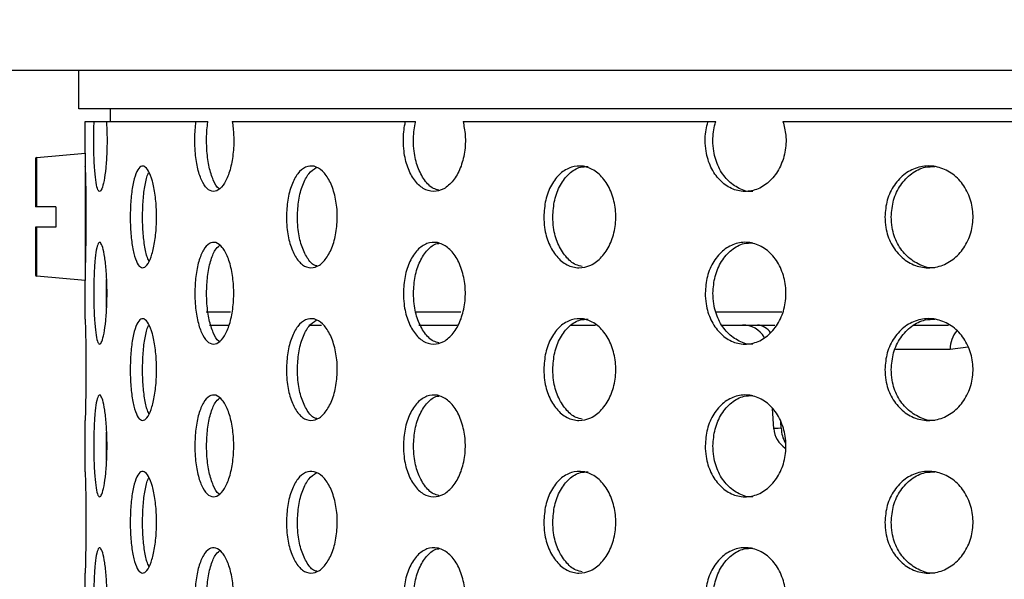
# Model space of a CAD drawing. Header units: millimetres. Extents: x 9412 to 81449, y 6786 to 18619.
# Tile 25 of 41: x 78419 to 78497, y 11948 to 11992. Entities that reach past the tile are written whole.
import ezdxf

# ---------------------------------------------------------------- set-up
doc = ezdxf.new("R2010")
doc.units = ezdxf.units.MM
doc.layers.add('Rysunek', color=7, linetype='Continuous', lineweight=25)
doc.layers.add('S_OPISY_ZB', color=3, linetype='Continuous', lineweight=25)
doc.styles.add('ISOCP', font='simplex.shx', dxfattribs={"width": 0.7})
doc.styles.add('styl3', font='arial.ttf', dxfattribs={"height": 180})
doc.dimstyles.new('ISO-100', dxfattribs={"dimtxt": 180, "dimasz": 130, "dimexe": 1.25, "dimexo": 0.625, "dimgap": 35, "dimtad": 1, "dimtoh": 1, "dimdec": 0, "dimtxsty": 'styl3', "dimcen": 5, "dimclrt": 256, "dimadec": 0, "dimazin": 0, "dimtfac": 1, "dimtdec": 0, "dimtmove": 0, "dimatfit": 3, "dimfxl": 1, "dimarcsym": 0})

# ---------------------------------------------------------------- blocks, each defined once
blk = doc.blocks.new('*D2')
at = {"layer": 'Defpoints', "color": 0}
for p in [(76210.976, 13075.81), (79931.794, 13076.435), (79931.794, 11323.657)]:
    blk.add_point(p, dxfattribs=at)
at = {"layer": 'S_OPISY_ZB', "color": 0, "linetype": 'ByBlock', "lineweight": -2, "ltscale": 200}
for p, q in [((79931.794, 13075.81), (79931.794, 11322.407)), ((76210.976, 13075.185), (76210.976, 11322.407)), ((76340.976, 11323.657), (79801.794, 11323.657))]:
    blk.add_line(p, q, dxfattribs=at)
at = {"layer": 'S_OPISY_ZB', "color": 0}
for points in [[(76340.976, 11345.323), (76340.976, 11301.99), (76210.976, 11323.657)], [(79801.794, 11301.99), (79801.794, 11345.323), (79931.794, 11323.657)]]:
    blk.add_solid(points, dxfattribs=at)
at = {"layer": 'S_OPISY_ZB', "insert": (77821.625, 11408.657), "char_height": 100, "attachment_point": 5, "style": 'ISOCP'}
blk.add_mtext('3720', dxfattribs=at)

msp = doc.modelspace()

# ---------------------------------------------------------------- linework, layer by layer
at = {"layer": 'Rysunek', "ltscale": 200}
for p, q in [((78423.801, 11984.751, -1.415), (78423.801, 11987.751, -1.415)), ((78462.755, 11987.751, -1.415), (78423.801, 11987.751, -1.415)), ((78462.755, 11984.751, -1.415), (78423.801, 11984.751, -1.415)), ((78426.301, 11983.751, -1.415), (78426.301, 11984.751, -1.415)), ((78689.801, 11984.751, -1.415), (78462.755, 11984.751, -1.415)), ((78424.301, 11983.751, -1.415), (78425.002, 11983.751, -1.415)), ((78424.301, 11981.251, -1.415), (78424.301, 11983.751, -1.415)), ((78425.002, 11983.751, -1.415), (78425.97, 11983.751, -1.415)), ((78425.97, 11983.751, -1.415), (78433.015, 11983.751, -1.415)), ((78433.015, 11983.751, -1.415), (78433.94, 11983.751, -1.415)), ((78435.854, 11983.751, -1.415), (78449.465, 11983.751, -1.415)), ((78449.465, 11983.751, -1.415), (78450.259, 11983.751, -1.415)), ((78453.98, 11983.751, -1.415), (78473.229, 11983.751, -1.415)), ((78473.229, 11983.751, -1.415), (78473.838, 11983.751, -1.415)), ((78479.113, 11983.751, -1.415), (78502.689, 11983.751, -1.415)), ((78420.401, 11980.818, -1.415), (78420.401, 11977.051, -1.415)), ((78420.492, 11980.918, -1.415), (78424.301, 11981.251, -1.415)), ((78420.492, 11977.051, -1.415), (78420.492, 11980.918, -1.415)), ((78424.301, 11981.251, -1.415), (78424.301, 11976.251, -1.415)), ((78422.001, 11977.051, -1.415), (78420.492, 11977.051, -1.415)), ((78422.001, 11977.051, -1.415), (78422.001, 11975.451, -1.415)), ((78424.301, 11976.251, -1.415), (78424.301, 11971.251, -1.415)), ((78420.401, 11975.451, -1.415), (78420.401, 11971.684, -1.415)), ((78420.492, 11971.584, -1.415), (78420.492, 11975.451, -1.415)), ((78422.001, 11975.451, -1.415), (78420.492, 11975.451, -1.415)), ((78424.301, 11971.251, -1.415), (78420.492, 11971.584, -1.415)), ((78425.964, 11970.251, -1.415), (78425.983, 11971.342, -1.415)), ((78424.301, 11968.2, -1.415), (78424.301, 11971.251, -1.415)), ((78435.716, 11968.751, -1.415), (78433.807, 11968.751, -1.415)), ((78453.804, 11968.751, -1.415), (78450.276, 11968.751, -1.415)), ((78479.031, 11968.751, -1.415), (78473.778, 11968.751, -1.415)), ((78434.059, 11967.751, -1.415), (78435.528, 11967.751, -1.415)), ((78441.868, 11967.751, -1.415), (78442.857, 11967.751, -1.415)), ((78450.499, 11967.751, -1.415), (78453.513, 11967.751, -1.415)), ((78462.452, 11967.751, -1.415), (78464.399, 11967.751, -1.415)), ((78474.299, 11967.751, -1.415), (78478.48, 11967.751, -1.415)), ((78489.334, 11967.751, -1.415), (78492.12, 11967.751, -1.415)), ((78492.25, 11965.856, -1.415), (78493.659, 11966.04, -1.415)), ((78487.942, 11965.856, -1.415), (78492.25, 11965.856, -1.415)), ((78478.396, 11959.603, -1.415), (78478.279, 11961.185, -1.415)), ((78424.301, 11956.2, -1.415), (78424.301, 11960.258, -1.415)), ((78478.979, 11959.647, -1.415), (78478.943, 11960.132, -1.415)), ((78425.964, 11958.251, -1.415), (78425.983, 11959.342, -1.415)), ((78424.301, 11944.2, -1.415), (78424.301, 11948.258, -1.415))]:
    msp.add_line(p, q, dxfattribs=at)
at = {"layer": 'Rysunek', "ltscale": 200, "elevation": -1.415}
msp.add_lwpolyline([(78731.801, 11987.751), (78381.801, 11987.751), (78381.801, 11992.751), (78731.801, 11992.751)], close=True, dxfattribs=at)
msp.add_lwpolyline([(78478.979, 11959.647), (78478.731, 11959.628), (78478.548, 11959.615), (78478.435, 11959.606), (78478.396, 11959.603)], dxfattribs=at)
at = {"layer": 'Rysunek', "ltscale": 200}
for centre, radius, start, end in [((78420.501, 11980.818, -1.415), 0.1, 95, 180), ((78420.501, 11971.684, -1.415), 0.1, 180, 265), ((78475.935, 11965.751, -1.415), 2, 31.20256, 90), ((78477.029, 11966.469, -1.415), 1.285, 30.86959, 86.56763), ((78494.56, 11965.843, -1.415), 2.31, 141.22689, 179.69018), ((78480.391, 11959.751, -1.415), 2, 184.23877, 236.45946), ((78481.464, 11959.703, -1.415), 2.486, 181.29107, 209.87816)]:
    msp.add_arc(centre, radius, start, end, dxfattribs=at)
for points, knots in [([(78425.97, 11983.751, -1.415), (78425.987, 11983.396, -1.415), (78426.026, 11982.61, -1.415), (78426.01, 11981.314, -1.415), (78425.926, 11980.056, -1.415), (78425.785, 11979.042, -1.415), (78425.61, 11978.391, -1.415), (78425.426, 11978.175, -1.415), (78425.258, 11978.418, -1.415), (78425.121, 11979.093, -1.415), (78425.025, 11980.124, -1.415), (78424.98, 11981.24, -1.415), (78424.967, 11982.416, -1.415), (78424.98, 11983.217, -1.415), (78424.999, 11983.693, -1.415), (78425.002, 11983.751, -1.415)], [0, 0, 0, 0, 0.07135, 0.157572, 0.243778, 0.330012, 0.416273, 0.502519, 0.58873, 0.674942, 0.761188, 0.847449, 0.901677, 0.987898, 1, 1, 1, 1]), ([(78435.854, 11983.751, -1.415), (78435.899, 11983.396, -1.415), (78436, 11982.61, -1.415), (78435.958, 11981.314, -1.415), (78435.742, 11980.056, -1.415), (78435.369, 11979.042, -1.415), (78434.892, 11978.391, -1.415), (78434.369, 11978.175, -1.415), (78433.86, 11978.418, -1.415), (78433.422, 11979.093, -1.415), (78433.097, 11980.124, -1.415), (78432.939, 11981.24, -1.415), (78432.895, 11982.416, -1.415), (78432.942, 11983.217, -1.415), (78433.007, 11983.693, -1.415), (78433.015, 11983.751, -1.415)], [0, 0, 0, 0, 0.07135, 0.157572, 0.243778, 0.330012, 0.416273, 0.502519, 0.58873, 0.674942, 0.761188, 0.847449, 0.901677, 0.987898, 1, 1, 1, 1]), ([(78434.854, 11978.462, -1.415), (78434.835, 11978.471, -1.415), (78434.648, 11978.552, -1.415), (78434.349, 11979.121, -1.415), (78434.021, 11980.116, -1.415), (78433.863, 11981.241, -1.415), (78433.819, 11982.415, -1.415), (78433.866, 11983.217, -1.415), (78433.932, 11983.693, -1.415), (78433.94, 11983.751, -1.415)], [0, 0, 0, 0, 0.023882, 0.228496, 0.433193, 0.637926, 0.766639, 0.971277, 1, 1, 1, 1]), ([(78453.98, 11983.751, -1.415), (78454.05, 11983.396, -1.415), (78454.205, 11982.61, -1.415), (78454.141, 11981.314, -1.415), (78453.808, 11980.056, -1.415), (78453.23, 11979.042, -1.415), (78452.483, 11978.391, -1.415), (78451.655, 11978.175, -1.415), (78450.841, 11978.418, -1.415), (78450.131, 11979.093, -1.415), (78449.6, 11980.124, -1.415), (78449.339, 11981.24, -1.415), (78449.267, 11982.416, -1.415), (78449.344, 11983.217, -1.415), (78449.452, 11983.693, -1.415), (78449.465, 11983.751, -1.415)], [0, 0, 0, 0, 0.07135, 0.157572, 0.243778, 0.330012, 0.416273, 0.502519, 0.58873, 0.674942, 0.761188, 0.847449, 0.901677, 0.987898, 1, 1, 1, 1]), ([(78452.081, 11978.362, -1.415), (78451.935, 11978.393, -1.415), (78451.519, 11978.481, -1.415), (78450.926, 11979.107, -1.415), (78450.393, 11980.12, -1.415), (78450.133, 11981.24, -1.415), (78450.06, 11982.416, -1.415), (78450.137, 11983.217, -1.415), (78450.245, 11983.693, -1.415), (78450.259, 11983.751, -1.415)], [0, 0, 0, 0, 0.101211, 0.289616, 0.478097, 0.666611, 0.785126, 0.973552, 1, 1, 1, 1]), ([(78479.113, 11983.751, -1.415), (78479.203, 11983.396, -1.415), (78479.402, 11982.61, -1.415), (78479.32, 11981.314, -1.415), (78478.892, 11980.056, -1.415), (78478.148, 11979.042, -1.415), (78477.182, 11978.391, -1.415), (78476.106, 11978.175, -1.415), (78475.042, 11978.418, -1.415), (78474.109, 11979.093, -1.415), (78473.408, 11980.124, -1.415), (78473.063, 11981.24, -1.415), (78472.967, 11982.416, -1.415), (78473.069, 11983.217, -1.415), (78473.212, 11983.693, -1.415), (78473.229, 11983.751, -1.415)], [0, 0, 0, 0, 0.07135, 0.157572, 0.243778, 0.330012, 0.416272, 0.502519, 0.588731, 0.674942, 0.761188, 0.847449, 0.901677, 0.987898, 1, 1, 1, 1]), ([(78476.748, 11978.258, -1.415), (78476.737, 11978.256, -1.415), (78476.375, 11978.181, -1.415), (78475.649, 11978.451, -1.415), (78474.719, 11979.084, -1.415), (78474.017, 11980.126, -1.415), (78473.672, 11981.239, -1.415), (78473.576, 11982.416, -1.415), (78473.678, 11983.217, -1.415), (78473.821, 11983.693, -1.415), (78473.838, 11983.751, -1.415)], [0, 0, 0, 0, 0.005092, 0.177504, 0.349916, 0.522398, 0.69491, 0.803365, 0.975797, 1, 1, 1, 1]), ([(78424.302, 11980.2, -1.415), (78424.302, 11980.214, -1.415), (78424.3, 11980.269, -1.415), (78424.311, 11979.897, -1.415), (78424.331, 11979.125, -1.415), (78424.351, 11977.998, -1.415), (78424.363, 11976.682, -1.415), (78424.36, 11975.316, -1.415), (78424.344, 11974.054, -1.415), (78424.323, 11973.048, -1.415), (78424.304, 11972.376, -1.415), (78424.302, 11972.297, -1.415), (78424.301, 11972.258, -1.415)], [0, 0, 0, 0, 0.037008, 0.144335, 0.251679, 0.359067, 0.466455, 0.5738, 0.681127, 0.788487, 0.895881, 1, 1, 1, 1]), ([(78427.838, 11976.251, -1.415), (78427.849, 11976.701, -1.415), (78427.869, 11977.6, -1.415), (78428.029, 11978.797, -1.415), (78428.271, 11979.708, -1.415), (78428.584, 11980.228, -1.415), (78428.936, 11980.301, -1.415), (78429.287, 11979.917, -1.415), (78429.595, 11979.12, -1.415), (78429.818, 11977.999, -1.415), (78429.925, 11976.682, -1.415), (78429.9, 11975.316, -1.415), (78429.747, 11974.056, -1.415), (78429.488, 11973.043, -1.415), (78429.159, 11972.391, -1.415), (78428.803, 11972.175, -1.415), (78428.461, 11972.418, -1.415), (78428.171, 11973.093, -1.415), (78427.96, 11974.124, -1.415), (78427.853, 11975.239, -1.415), (78427.843, 11975.969, -1.415), (78427.838, 11976.251, -1.415)], [0, 0, 0, 0, 0.053672, 0.107343, 0.16103, 0.214727, 0.268407, 0.32207, 0.375742, 0.429435, 0.483129, 0.536801, 0.590464, 0.644143, 0.69784, 0.751528, 0.805194, 0.85886, 0.912547, 0.966244, 1, 1, 1, 1]), ([(78440.105, 11976.251, -1.415), (78440.125, 11976.701, -1.415), (78440.167, 11977.6, -1.415), (78440.495, 11978.797, -1.415), (78440.984, 11979.708, -1.415), (78441.605, 11980.228, -1.415), (78442.286, 11980.301, -1.415), (78442.953, 11979.917, -1.415), (78443.527, 11979.12, -1.415), (78443.938, 11977.999, -1.415), (78444.133, 11976.682, -1.415), (78444.087, 11975.316, -1.415), (78443.808, 11974.056, -1.415), (78443.329, 11973.043, -1.415), (78442.711, 11972.391, -1.415), (78442.03, 11972.175, -1.415), (78441.363, 11972.418, -1.415), (78440.783, 11973.093, -1.415), (78440.354, 11974.124, -1.415), (78440.135, 11975.239, -1.415), (78440.113, 11975.969, -1.415), (78440.105, 11976.251, -1.415)], [0, 0, 0, 0, 0.053672, 0.107343, 0.16103, 0.214727, 0.268408, 0.32207, 0.375742, 0.429435, 0.483129, 0.536801, 0.590464, 0.644144, 0.69784, 0.751527, 0.805193, 0.85886, 0.912547, 0.966244, 1, 1, 1, 1]), ([(78440.971, 11976.251, -1.415), (78440.992, 11976.701, -1.415), (78441.033, 11977.602, -1.415), (78441.362, 11978.791, -1.415), (78441.839, 11979.714, -1.415), (78442.251, 11979.993, -1.415), (78442.451, 11980.128, -1.415)], [0, 0, 0, 0, 0.253097, 0.506192, 0.75936, 1, 1, 1, 1]), ([(78460.323, 11976.251, -1.415), (78460.354, 11976.701, -1.415), (78460.414, 11977.6, -1.415), (78460.888, 11978.797, -1.415), (78461.591, 11979.708, -1.415), (78462.476, 11980.228, -1.415), (78463.441, 11980.301, -1.415), (78464.378, 11979.917, -1.415), (78465.179, 11979.12, -1.415), (78465.749, 11977.999, -1.415), (78466.019, 11976.682, -1.415), (78465.957, 11975.316, -1.415), (78465.569, 11974.056, -1.415), (78464.903, 11973.043, -1.415), (78464.039, 11972.391, -1.415), (78463.078, 11972.175, -1.415), (78462.132, 11972.418, -1.415), (78461.302, 11973.093, -1.415), (78460.685, 11974.124, -1.415), (78460.367, 11975.239, -1.415), (78460.335, 11975.969, -1.415), (78460.323, 11976.251, -1.415)], [0, 0, 0, 0, 0.053672, 0.107343, 0.16103, 0.214727, 0.268407, 0.32207, 0.375742, 0.429435, 0.483129, 0.536801, 0.590464, 0.644144, 0.69784, 0.751527, 0.805194, 0.85886, 0.912547, 0.966244, 1, 1, 1, 1]), ([(78461.031, 11976.251, -1.415), (78461.061, 11976.701, -1.415), (78461.122, 11977.6, -1.415), (78461.595, 11978.8, -1.415), (78462.298, 11979.696, -1.415), (78463.081, 11980.204, -1.415), (78463.609, 11980.201, -1.415), (78463.819, 11980.2, -1.415)], [0, 0, 0, 0, 0.214677, 0.429352, 0.644089, 0.858867, 1, 1, 1, 1]), ([(78487.117, 11976.251, -1.415), (78487.154, 11976.701, -1.415), (78487.229, 11977.6, -1.415), (78487.817, 11978.797, -1.415), (78488.685, 11979.708, -1.415), (78489.776, 11980.228, -1.415), (78490.958, 11980.301, -1.415), (78492.101, 11979.917, -1.415), (78493.075, 11979.12, -1.415), (78493.765, 11977.999, -1.415), (78494.092, 11976.682, -1.415), (78494.016, 11975.316, -1.415), (78493.547, 11974.056, -1.415), (78492.739, 11973.043, -1.415), (78491.688, 11972.391, -1.415), (78490.514, 11972.175, -1.415), (78489.352, 11972.418, -1.415), (78488.329, 11973.093, -1.415), (78487.565, 11974.124, -1.415), (78487.171, 11975.239, -1.415), (78487.132, 11975.969, -1.415), (78487.117, 11976.251, -1.415)], [0, 0, 0, 0, 0.053672, 0.107343, 0.16103, 0.214727, 0.268407, 0.32207, 0.375742, 0.429435, 0.483129, 0.536801, 0.590464, 0.644143, 0.69784, 0.751527, 0.805193, 0.85886, 0.912547, 0.966244, 1, 1, 1, 1]), ([(78487.617, 11976.251, -1.415), (78487.655, 11976.701, -1.415), (78487.73, 11977.6, -1.415), (78488.317, 11978.8, -1.415), (78489.186, 11979.696, -1.415), (78490.15, 11980.204, -1.415), (78490.797, 11980.201, -1.415), (78491.054, 11980.2, -1.415)], [0, 0, 0, 0, 0.214677, 0.429352, 0.644089, 0.858868, 1, 1, 1, 1]), ([(78428.805, 11976.251, -1.415), (78428.815, 11976.703, -1.415), (78428.834, 11977.606, -1.415), (78428.998, 11978.776, -1.415), (78429.166, 11979.525, -1.415), (78429.293, 11979.719, -1.415), (78429.316, 11979.754, -1.415)], [0, 0, 0, 0, 0.310751, 0.621499, 0.932337, 1, 1, 1, 1]), ([(78420.492, 11977.051, -1.415), (78420.484, 11977.051, -1.415), (78420.466, 11977.051, -1.415), (78420.439, 11977.051, -1.415), (78420.416, 11977.051, -1.415), (78420.403, 11977.051, -1.415), (78420.401, 11977.051, -1.415), (78420.401, 11977.051, -1.415)], [0, 0, 0, 0, 0.155321, 0.377634, 0.601844, 0.829126, 1, 1, 1, 1]), ([(78429.312, 11972.777, -1.415), (78429.256, 11972.891, -1.415), (78429.101, 11973.207, -1.415), (78428.928, 11974.135, -1.415), (78428.819, 11975.237, -1.415), (78428.809, 11975.969, -1.415), (78428.805, 11976.251, -1.415)], [0, 0, 0, 0, 0.177287, 0.490228, 0.803224, 1, 1, 1, 1]), ([(78442.495, 11972.398, -1.415), (78442.41, 11972.422, -1.415), (78442.104, 11972.508, -1.415), (78441.652, 11973.111, -1.415), (78441.22, 11974.119, -1.415), (78441.001, 11975.24, -1.415), (78440.979, 11975.97, -1.415), (78440.971, 11976.251, -1.415)], [0, 0, 0, 0, 0.095703, 0.344819, 0.594035, 0.843294, 1, 1, 1, 1]), ([(78463.349, 11972.364, -1.415), (78463.183, 11972.395, -1.415), (78462.702, 11972.483, -1.415), (78462.011, 11973.107, -1.415), (78461.391, 11974.12, -1.415), (78461.074, 11975.24, -1.415), (78461.043, 11975.97, -1.415), (78461.031, 11976.251, -1.415)], [0, 0, 0, 0, 0.126904, 0.367424, 0.608042, 0.848701, 1, 1, 1, 1]), ([(78491.05, 11972.258, -1.415), (78491.038, 11972.256, -1.415), (78490.643, 11972.181, -1.415), (78489.849, 11972.451, -1.415), (78488.83, 11973.084, -1.415), (78488.065, 11974.126, -1.415), (78487.671, 11975.239, -1.415), (78487.632, 11975.969, -1.415), (78487.617, 11976.251, -1.415)], [0, 0, 0, 0, 0.006337, 0.22095, 0.435563, 0.650261, 0.864998, 1, 1, 1, 1]), ([(78420.492, 11975.451, -1.415), (78420.484, 11975.451, -1.415), (78420.466, 11975.451, -1.415), (78420.439, 11975.451, -1.415), (78420.416, 11975.451, -1.415), (78420.403, 11975.451, -1.415), (78420.401, 11975.451, -1.415), (78420.401, 11975.451, -1.415)], [0, 0, 0, 0, 0.155321, 0.377634, 0.601844, 0.829126, 1, 1, 1, 1]), ([(78424.972, 11970.251, -1.415), (78424.976, 11970.701, -1.415), (78424.985, 11971.6, -1.415), (78425.056, 11972.797, -1.415), (78425.168, 11973.708, -1.415), (78425.318, 11974.228, -1.415), (78425.494, 11974.301, -1.415), (78425.677, 11973.917, -1.415), (78425.843, 11973.12, -1.415), (78425.965, 11971.999, -1.415), (78426.025, 11970.682, -1.415), (78426.011, 11969.316, -1.415), (78425.926, 11968.056, -1.415), (78425.785, 11967.043, -1.415), (78425.61, 11966.391, -1.415), (78425.426, 11966.175, -1.415), (78425.258, 11966.418, -1.415), (78425.121, 11967.093, -1.415), (78425.025, 11968.124, -1.415), (78424.978, 11969.239, -1.415), (78424.974, 11969.969, -1.415), (78424.972, 11970.251, -1.415)], [0, 0, 0, 0, 0.053672, 0.107344, 0.16103, 0.214727, 0.268407, 0.32207, 0.375742, 0.429435, 0.483129, 0.536801, 0.590464, 0.644143, 0.69784, 0.751528, 0.805194, 0.85886, 0.912547, 0.966244, 1, 1, 1, 1]), ([(78432.912, 11970.251, -1.415), (78432.927, 11970.701, -1.415), (78432.959, 11971.6, -1.415), (78433.205, 11972.797, -1.415), (78433.574, 11973.708, -1.415), (78434.045, 11974.228, -1.415), (78434.565, 11974.301, -1.415), (78435.079, 11973.917, -1.415), (78435.523, 11973.12, -1.415), (78435.843, 11971.999, -1.415), (78435.995, 11970.682, -1.415), (78435.96, 11969.316, -1.415), (78435.741, 11968.056, -1.415), (78435.37, 11967.043, -1.415), (78434.892, 11966.391, -1.415), (78434.369, 11966.175, -1.415), (78433.86, 11966.418, -1.415), (78433.422, 11967.093, -1.415), (78433.099, 11968.124, -1.415), (78432.934, 11969.239, -1.415), (78432.918, 11969.969, -1.415), (78432.912, 11970.251, -1.415)], [0, 0, 0, 0, 0.053672, 0.107343, 0.16103, 0.214727, 0.268407, 0.32207, 0.375742, 0.429435, 0.483129, 0.536801, 0.590464, 0.644144, 0.69784, 0.751528, 0.805194, 0.85886, 0.912547, 0.966244, 1, 1, 1, 1]), ([(78433.836, 11970.251, -1.415), (78433.851, 11970.702, -1.415), (78433.882, 11971.603, -1.415), (78434.13, 11972.788, -1.415), (78434.458, 11973.654, -1.415), (78434.733, 11973.906, -1.415), (78434.848, 11974.012, -1.415)], [0, 0, 0, 0, 0.268611, 0.537219, 0.805905, 1, 1, 1, 1]), ([(78449.294, 11970.251, -1.415), (78449.32, 11970.701, -1.415), (78449.372, 11971.6, -1.415), (78449.776, 11972.797, -1.415), (78450.377, 11973.708, -1.415), (78451.137, 11974.228, -1.415), (78451.967, 11974.301, -1.415), (78452.776, 11973.917, -1.415), (78453.469, 11973.12, -1.415), (78453.964, 11971.999, -1.415), (78454.198, 11970.682, -1.415), (78454.144, 11969.316, -1.415), (78453.807, 11968.056, -1.415), (78453.23, 11967.043, -1.415), (78452.483, 11966.391, -1.415), (78451.654, 11966.175, -1.415), (78450.841, 11966.418, -1.415), (78450.13, 11967.093, -1.415), (78449.602, 11968.124, -1.415), (78449.331, 11969.239, -1.415), (78449.305, 11969.969, -1.415), (78449.294, 11970.251, -1.415)], [0, 0, 0, 0, 0.053672, 0.107344, 0.16103, 0.214727, 0.268408, 0.32207, 0.375742, 0.429435, 0.483129, 0.536801, 0.590464, 0.644144, 0.69784, 0.751528, 0.805194, 0.85886, 0.912547, 0.966244, 1, 1, 1, 1]), ([(78450.088, 11970.251, -1.415), (78450.114, 11970.7, -1.415), (78450.165, 11971.599, -1.415), (78450.569, 11972.804, -1.415), (78451.173, 11973.681, -1.415), (78451.712, 11974.146, -1.415), (78452.028, 11974.162, -1.415), (78452.071, 11974.165, -1.415)], [0, 0, 0, 0, 0.240441, 0.48088, 0.721389, 0.961944, 1, 1, 1, 1]), ([(78473.003, 11970.251, -1.415), (78473.037, 11970.701, -1.415), (78473.106, 11971.6, -1.415), (78473.641, 11972.797, -1.415), (78474.433, 11973.708, -1.415), (78475.43, 11974.228, -1.415), (78476.512, 11974.301, -1.415), (78477.562, 11973.917, -1.415), (78478.456, 11973.12, -1.415), (78479.092, 11971.999, -1.415), (78479.394, 11970.682, -1.415), (78479.324, 11969.316, -1.415), (78478.891, 11968.056, -1.415), (78478.148, 11967.043, -1.415), (78477.182, 11966.391, -1.415), (78476.106, 11966.175, -1.415), (78475.042, 11966.418, -1.415), (78474.108, 11967.093, -1.415), (78473.411, 11968.124, -1.415), (78473.052, 11969.239, -1.415), (78473.017, 11969.969, -1.415), (78473.003, 11970.251, -1.415)], [0, 0, 0, 0, 0.053672, 0.107343, 0.16103, 0.214727, 0.268407, 0.32207, 0.375742, 0.429435, 0.483129, 0.536801, 0.590464, 0.644143, 0.69784, 0.751527, 0.805194, 0.85886, 0.912547, 0.966244, 1, 1, 1, 1]), ([(78473.612, 11970.251, -1.415), (78473.646, 11970.701, -1.415), (78473.715, 11971.6, -1.415), (78474.25, 11972.8, -1.415), (78475.042, 11973.696, -1.415), (78475.924, 11974.204, -1.415), (78476.516, 11974.201, -1.415), (78476.752, 11974.2, -1.415)], [0, 0, 0, 0, 0.214677, 0.429352, 0.644089, 0.858867, 1, 1, 1, 1]), ([(78425.985, 11969.12, -1.415), (78425.98, 11969.216, -1.415), (78425.964, 11969.571, -1.415), (78425.964, 11969.965, -1.415), (78425.964, 11970.251, -1.415)], [0, 0, 0, 0, 0.271119, 1, 1, 1, 1]), ([(78434.867, 11966.456, -1.415), (78434.843, 11966.466, -1.415), (78434.652, 11966.548, -1.415), (78434.349, 11967.12, -1.415), (78434.022, 11968.117, -1.415), (78433.859, 11969.24, -1.415), (78433.842, 11969.97, -1.415), (78433.836, 11970.251, -1.415)], [0, 0, 0, 0, 0.03755, 0.302685, 0.567928, 0.833217, 1, 1, 1, 1]), ([(78452.073, 11966.364, -1.415), (78451.93, 11966.395, -1.415), (78451.517, 11966.483, -1.415), (78450.925, 11967.107, -1.415), (78450.396, 11968.12, -1.415), (78450.125, 11969.24, -1.415), (78450.098, 11969.97, -1.415), (78450.088, 11970.251, -1.415)], [0, 0, 0, 0, 0.1269, 0.367421, 0.608039, 0.8487, 1, 1, 1, 1]), ([(78476.748, 11966.258, -1.415), (78476.737, 11966.256, -1.415), (78476.375, 11966.181, -1.415), (78475.649, 11966.451, -1.415), (78474.718, 11967.084, -1.415), (78474.02, 11968.126, -1.415), (78473.662, 11969.239, -1.415), (78473.626, 11969.969, -1.415), (78473.612, 11970.251, -1.415)], [0, 0, 0, 0, 0.006338, 0.22095, 0.435563, 0.650262, 0.864998, 1, 1, 1, 1]), ([(78424.302, 11968.2, -1.415), (78424.302, 11968.214, -1.415), (78424.3, 11968.269, -1.415), (78424.311, 11967.897, -1.415), (78424.331, 11967.125, -1.415), (78424.351, 11965.998, -1.415), (78424.363, 11964.682, -1.415), (78424.36, 11963.316, -1.415), (78424.344, 11962.054, -1.415), (78424.323, 11961.048, -1.415), (78424.304, 11960.376, -1.415), (78424.302, 11960.297, -1.415), (78424.301, 11960.258, -1.415)], [0, 0, 0, 0, 0.037008, 0.144335, 0.251679, 0.359067, 0.466455, 0.5738, 0.681127, 0.788487, 0.895881, 1, 1, 1, 1]), ([(78427.838, 11964.251, -1.415), (78427.849, 11964.701, -1.415), (78427.869, 11965.6, -1.415), (78428.029, 11966.797, -1.415), (78428.271, 11967.708, -1.415), (78428.584, 11968.228, -1.415), (78428.936, 11968.301, -1.415), (78429.287, 11967.917, -1.415), (78429.595, 11967.12, -1.415), (78429.818, 11965.999, -1.415), (78429.925, 11964.682, -1.415), (78429.9, 11963.316, -1.415), (78429.747, 11962.056, -1.415), (78429.488, 11961.043, -1.415), (78429.159, 11960.391, -1.415), (78428.803, 11960.175, -1.415), (78428.461, 11960.418, -1.415), (78428.171, 11961.093, -1.415), (78427.96, 11962.124, -1.415), (78427.853, 11963.239, -1.415), (78427.843, 11963.969, -1.415), (78427.838, 11964.251, -1.415)], [0, 0, 0, 0, 0.053672, 0.107343, 0.16103, 0.214727, 0.268407, 0.32207, 0.375742, 0.429435, 0.483129, 0.536801, 0.590464, 0.644143, 0.69784, 0.751528, 0.805194, 0.85886, 0.912547, 0.966244, 1, 1, 1, 1]), ([(78440.105, 11964.251, -1.415), (78440.125, 11964.701, -1.415), (78440.167, 11965.6, -1.415), (78440.495, 11966.797, -1.415), (78440.984, 11967.708, -1.415), (78441.605, 11968.228, -1.415), (78442.286, 11968.301, -1.415), (78442.953, 11967.917, -1.415), (78443.527, 11967.12, -1.415), (78443.938, 11965.999, -1.415), (78444.133, 11964.682, -1.415), (78444.087, 11963.316, -1.415), (78443.808, 11962.056, -1.415), (78443.329, 11961.043, -1.415), (78442.711, 11960.391, -1.415), (78442.03, 11960.175, -1.415), (78441.363, 11960.418, -1.415), (78440.783, 11961.093, -1.415), (78440.354, 11962.124, -1.415), (78440.135, 11963.239, -1.415), (78440.113, 11963.969, -1.415), (78440.105, 11964.251, -1.415)], [0, 0, 0, 0, 0.053672, 0.107343, 0.16103, 0.214727, 0.268408, 0.32207, 0.375742, 0.429435, 0.483129, 0.536801, 0.590464, 0.644144, 0.69784, 0.751527, 0.805193, 0.85886, 0.912547, 0.966244, 1, 1, 1, 1]), ([(78460.323, 11964.251, -1.415), (78460.354, 11964.701, -1.415), (78460.414, 11965.6, -1.415), (78460.888, 11966.797, -1.415), (78461.591, 11967.708, -1.415), (78462.476, 11968.228, -1.415), (78463.441, 11968.301, -1.415), (78464.378, 11967.917, -1.415), (78465.179, 11967.12, -1.415), (78465.749, 11965.999, -1.415), (78466.019, 11964.682, -1.415), (78465.957, 11963.316, -1.415), (78465.569, 11962.056, -1.415), (78464.903, 11961.043, -1.415), (78464.039, 11960.391, -1.415), (78463.078, 11960.175, -1.415), (78462.132, 11960.418, -1.415), (78461.302, 11961.093, -1.415), (78460.685, 11962.124, -1.415), (78460.367, 11963.239, -1.415), (78460.335, 11963.969, -1.415), (78460.323, 11964.251, -1.415)], [0, 0, 0, 0, 0.053672, 0.107343, 0.16103, 0.214727, 0.268407, 0.32207, 0.375742, 0.429435, 0.483129, 0.536801, 0.590464, 0.644144, 0.69784, 0.751527, 0.805194, 0.85886, 0.912547, 0.966244, 1, 1, 1, 1]), ([(78487.117, 11964.251, -1.415), (78487.154, 11964.701, -1.415), (78487.229, 11965.6, -1.415), (78487.817, 11966.797, -1.415), (78488.685, 11967.708, -1.415), (78489.776, 11968.228, -1.415), (78490.958, 11968.301, -1.415), (78492.101, 11967.917, -1.415), (78493.075, 11967.12, -1.415), (78493.765, 11965.999, -1.415), (78494.092, 11964.682, -1.415), (78494.016, 11963.316, -1.415), (78493.547, 11962.056, -1.415), (78492.739, 11961.043, -1.415), (78491.688, 11960.391, -1.415), (78490.514, 11960.175, -1.415), (78489.352, 11960.418, -1.415), (78488.329, 11961.093, -1.415), (78487.565, 11962.124, -1.415), (78487.171, 11963.239, -1.415), (78487.132, 11963.969, -1.415), (78487.117, 11964.251, -1.415)], [0, 0, 0, 0, 0.053672, 0.107343, 0.16103, 0.214727, 0.268407, 0.32207, 0.375742, 0.429435, 0.483129, 0.536801, 0.590464, 0.644143, 0.69784, 0.751527, 0.805193, 0.85886, 0.912547, 0.966244, 1, 1, 1, 1]), ([(78428.805, 11964.251, -1.415), (78428.815, 11964.703, -1.415), (78428.834, 11965.606, -1.415), (78428.998, 11966.776, -1.415), (78429.166, 11967.525, -1.415), (78429.293, 11967.719, -1.415), (78429.316, 11967.754, -1.415)], [0, 0, 0, 0, 0.310751, 0.621499, 0.932337, 1, 1, 1, 1]), ([(78440.971, 11964.251, -1.415), (78440.992, 11964.701, -1.415), (78441.033, 11965.602, -1.415), (78441.362, 11966.791, -1.415), (78441.839, 11967.714, -1.415), (78442.251, 11967.993, -1.415), (78442.451, 11968.128, -1.415)], [0, 0, 0, 0, 0.253097, 0.506192, 0.75936, 1, 1, 1, 1]), ([(78461.031, 11964.251, -1.415), (78461.061, 11964.701, -1.415), (78461.122, 11965.6, -1.415), (78461.595, 11966.8, -1.415), (78462.298, 11967.696, -1.415), (78463.081, 11968.204, -1.415), (78463.609, 11968.201, -1.415), (78463.819, 11968.2, -1.415)], [0, 0, 0, 0, 0.214677, 0.429352, 0.644089, 0.858867, 1, 1, 1, 1]), ([(78487.617, 11964.251, -1.415), (78487.655, 11964.701, -1.415), (78487.73, 11965.6, -1.415), (78488.317, 11966.8, -1.415), (78489.186, 11967.696, -1.415), (78490.15, 11968.204, -1.415), (78490.797, 11968.201, -1.415), (78491.054, 11968.2, -1.415)], [0, 0, 0, 0, 0.214677, 0.429352, 0.644089, 0.858868, 1, 1, 1, 1]), ([(78429.312, 11960.777, -1.415), (78429.256, 11960.891, -1.415), (78429.101, 11961.207, -1.415), (78428.928, 11962.135, -1.415), (78428.819, 11963.237, -1.415), (78428.809, 11963.969, -1.415), (78428.805, 11964.251, -1.415)], [0, 0, 0, 0, 0.177287, 0.490228, 0.803224, 1, 1, 1, 1]), ([(78442.495, 11960.398, -1.415), (78442.41, 11960.422, -1.415), (78442.104, 11960.508, -1.415), (78441.652, 11961.111, -1.415), (78441.22, 11962.119, -1.415), (78441.001, 11963.24, -1.415), (78440.979, 11963.97, -1.415), (78440.971, 11964.251, -1.415)], [0, 0, 0, 0, 0.095703, 0.344819, 0.594035, 0.843294, 1, 1, 1, 1]), ([(78463.349, 11960.364, -1.415), (78463.183, 11960.395, -1.415), (78462.702, 11960.483, -1.415), (78462.011, 11961.107, -1.415), (78461.391, 11962.12, -1.415), (78461.074, 11963.24, -1.415), (78461.043, 11963.97, -1.415), (78461.031, 11964.251, -1.415)], [0, 0, 0, 0, 0.126904, 0.367424, 0.608042, 0.848701, 1, 1, 1, 1]), ([(78491.05, 11960.258, -1.415), (78491.038, 11960.256, -1.415), (78490.643, 11960.181, -1.415), (78489.849, 11960.451, -1.415), (78488.83, 11961.084, -1.415), (78488.065, 11962.126, -1.415), (78487.671, 11963.239, -1.415), (78487.632, 11963.969, -1.415), (78487.617, 11964.251, -1.415)], [0, 0, 0, 0, 0.006337, 0.22095, 0.435563, 0.650261, 0.864998, 1, 1, 1, 1]), ([(78424.972, 11958.251, -1.415), (78424.976, 11958.701, -1.415), (78424.985, 11959.6, -1.415), (78425.056, 11960.797, -1.415), (78425.168, 11961.708, -1.415), (78425.318, 11962.228, -1.415), (78425.494, 11962.301, -1.415), (78425.677, 11961.917, -1.415), (78425.843, 11961.12, -1.415), (78425.965, 11959.999, -1.415), (78426.025, 11958.682, -1.415), (78426.011, 11957.316, -1.415), (78425.926, 11956.056, -1.415), (78425.785, 11955.043, -1.415), (78425.61, 11954.391, -1.415), (78425.426, 11954.175, -1.415), (78425.258, 11954.418, -1.415), (78425.121, 11955.093, -1.415), (78425.025, 11956.124, -1.415), (78424.978, 11957.239, -1.415), (78424.974, 11957.969, -1.415), (78424.972, 11958.251, -1.415)], [0, 0, 0, 0, 0.053672, 0.107343, 0.16103, 0.214727, 0.268407, 0.32207, 0.375742, 0.429435, 0.483129, 0.536801, 0.590464, 0.644143, 0.69784, 0.751527, 0.805193, 0.85886, 0.912547, 0.966244, 1, 1, 1, 1]), ([(78432.912, 11958.251, -1.415), (78432.927, 11958.701, -1.415), (78432.959, 11959.6, -1.415), (78433.205, 11960.797, -1.415), (78433.574, 11961.708, -1.415), (78434.045, 11962.228, -1.415), (78434.565, 11962.301, -1.415), (78435.079, 11961.917, -1.415), (78435.523, 11961.12, -1.415), (78435.843, 11959.999, -1.415), (78435.995, 11958.682, -1.415), (78435.96, 11957.316, -1.415), (78435.741, 11956.056, -1.415), (78435.37, 11955.043, -1.415), (78434.892, 11954.391, -1.415), (78434.369, 11954.175, -1.415), (78433.86, 11954.418, -1.415), (78433.422, 11955.093, -1.415), (78433.099, 11956.124, -1.415), (78432.934, 11957.239, -1.415), (78432.918, 11957.969, -1.415), (78432.912, 11958.251, -1.415)], [0, 0, 0, 0, 0.053672, 0.107343, 0.16103, 0.214727, 0.268407, 0.32207, 0.375742, 0.429435, 0.483129, 0.536801, 0.590464, 0.644144, 0.69784, 0.751528, 0.805194, 0.85886, 0.912547, 0.966244, 1, 1, 1, 1]), ([(78449.294, 11958.251, -1.415), (78449.32, 11958.701, -1.415), (78449.372, 11959.6, -1.415), (78449.776, 11960.797, -1.415), (78450.377, 11961.708, -1.415), (78451.137, 11962.228, -1.415), (78451.967, 11962.301, -1.415), (78452.776, 11961.917, -1.415), (78453.469, 11961.12, -1.415), (78453.964, 11959.999, -1.415), (78454.198, 11958.682, -1.415), (78454.144, 11957.316, -1.415), (78453.807, 11956.056, -1.415), (78453.23, 11955.043, -1.415), (78452.483, 11954.391, -1.415), (78451.654, 11954.175, -1.415), (78450.841, 11954.418, -1.415), (78450.13, 11955.093, -1.415), (78449.602, 11956.124, -1.415), (78449.331, 11957.239, -1.415), (78449.305, 11957.969, -1.415), (78449.294, 11958.251, -1.415)], [0, 0, 0, 0, 0.053672, 0.107344, 0.16103, 0.214727, 0.268407, 0.32207, 0.375742, 0.429435, 0.483129, 0.536801, 0.590464, 0.644143, 0.69784, 0.751527, 0.805194, 0.85886, 0.912547, 0.966244, 1, 1, 1, 1]), ([(78450.088, 11958.251, -1.415), (78450.114, 11958.7, -1.415), (78450.165, 11959.599, -1.415), (78450.569, 11960.804, -1.415), (78451.173, 11961.681, -1.415), (78451.712, 11962.146, -1.415), (78452.028, 11962.162, -1.415), (78452.071, 11962.165, -1.415)], [0, 0, 0, 0, 0.240441, 0.48088, 0.721389, 0.961944, 1, 1, 1, 1]), ([(78473.003, 11958.251, -1.415), (78473.037, 11958.701, -1.415), (78473.106, 11959.6, -1.415), (78473.641, 11960.797, -1.415), (78474.433, 11961.708, -1.415), (78475.43, 11962.228, -1.415), (78476.512, 11962.301, -1.415), (78477.562, 11961.917, -1.415), (78478.456, 11961.12, -1.415), (78479.092, 11959.999, -1.415), (78479.394, 11958.682, -1.415), (78479.324, 11957.316, -1.415), (78478.891, 11956.056, -1.415), (78478.148, 11955.043, -1.415), (78477.182, 11954.391, -1.415), (78476.106, 11954.175, -1.415), (78475.042, 11954.418, -1.415), (78474.108, 11955.093, -1.415), (78473.411, 11956.124, -1.415), (78473.052, 11957.239, -1.415), (78473.017, 11957.969, -1.415), (78473.003, 11958.251, -1.415)], [0, 0, 0, 0, 0.053672, 0.107343, 0.16103, 0.214727, 0.268407, 0.32207, 0.375742, 0.429435, 0.483129, 0.536801, 0.590464, 0.644143, 0.69784, 0.751527, 0.805194, 0.85886, 0.912547, 0.966244, 1, 1, 1, 1]), ([(78473.612, 11958.251, -1.415), (78473.646, 11958.701, -1.415), (78473.715, 11959.6, -1.415), (78474.25, 11960.8, -1.415), (78475.042, 11961.696, -1.415), (78475.924, 11962.204, -1.415), (78476.516, 11962.201, -1.415), (78476.752, 11962.2, -1.415)], [0, 0, 0, 0, 0.214677, 0.429352, 0.644089, 0.858867, 1, 1, 1, 1]), ([(78433.836, 11958.251, -1.415), (78433.851, 11958.702, -1.415), (78433.882, 11959.603, -1.415), (78434.13, 11960.788, -1.415), (78434.458, 11961.654, -1.415), (78434.733, 11961.906, -1.415), (78434.848, 11962.012, -1.415)], [0, 0, 0, 0, 0.268611, 0.537219, 0.805905, 1, 1, 1, 1]), ([(78425.985, 11957.12, -1.415), (78425.98, 11957.216, -1.415), (78425.964, 11957.571, -1.415), (78425.964, 11957.965, -1.415), (78425.964, 11958.251, -1.415)], [0, 0, 0, 0, 0.271117, 1, 1, 1, 1]), ([(78434.867, 11954.456, -1.415), (78434.843, 11954.466, -1.415), (78434.652, 11954.548, -1.415), (78434.349, 11955.12, -1.415), (78434.022, 11956.117, -1.415), (78433.859, 11957.24, -1.415), (78433.842, 11957.97, -1.415), (78433.836, 11958.251, -1.415)], [0, 0, 0, 0, 0.03755, 0.302685, 0.567928, 0.833216, 1, 1, 1, 1]), ([(78452.073, 11954.364, -1.415), (78451.93, 11954.395, -1.415), (78451.517, 11954.483, -1.415), (78450.925, 11955.107, -1.415), (78450.396, 11956.12, -1.415), (78450.125, 11957.24, -1.415), (78450.098, 11957.97, -1.415), (78450.088, 11958.251, -1.415)], [0, 0, 0, 0, 0.1269, 0.367421, 0.608039, 0.8487, 1, 1, 1, 1]), ([(78476.748, 11954.258, -1.415), (78476.737, 11954.256, -1.415), (78476.375, 11954.181, -1.415), (78475.649, 11954.451, -1.415), (78474.718, 11955.084, -1.415), (78474.02, 11956.126, -1.415), (78473.662, 11957.239, -1.415), (78473.626, 11957.969, -1.415), (78473.612, 11958.251, -1.415)], [0, 0, 0, 0, 0.006338, 0.22095, 0.435563, 0.650262, 0.864998, 1, 1, 1, 1]), ([(78424.302, 11956.2, -1.415), (78424.302, 11956.214, -1.415), (78424.3, 11956.269, -1.415), (78424.311, 11955.897, -1.415), (78424.331, 11955.125, -1.415), (78424.351, 11953.998, -1.415), (78424.363, 11952.682, -1.415), (78424.36, 11951.316, -1.415), (78424.344, 11950.054, -1.415), (78424.323, 11949.048, -1.415), (78424.304, 11948.376, -1.415), (78424.302, 11948.297, -1.415), (78424.301, 11948.258, -1.415)], [0, 0, 0, 0, 0.037008, 0.144335, 0.251679, 0.359067, 0.466455, 0.5738, 0.681127, 0.788487, 0.895881, 1, 1, 1, 1]), ([(78427.838, 11952.251, -1.415), (78427.849, 11952.701, -1.415), (78427.869, 11953.6, -1.415), (78428.029, 11954.797, -1.415), (78428.271, 11955.708, -1.415), (78428.584, 11956.228, -1.415), (78428.936, 11956.301, -1.415), (78429.287, 11955.917, -1.415), (78429.595, 11955.12, -1.415), (78429.818, 11953.999, -1.415), (78429.925, 11952.682, -1.415), (78429.9, 11951.316, -1.415), (78429.747, 11950.056, -1.415), (78429.488, 11949.043, -1.415), (78429.159, 11948.391, -1.415), (78428.803, 11948.175, -1.415), (78428.461, 11948.418, -1.415), (78428.171, 11949.093, -1.415), (78427.96, 11950.124, -1.415), (78427.853, 11951.239, -1.415), (78427.843, 11951.969, -1.415), (78427.838, 11952.251, -1.415)], [0, 0, 0, 0, 0.053672, 0.107343, 0.16103, 0.214727, 0.268407, 0.32207, 0.375742, 0.429435, 0.483129, 0.536801, 0.590464, 0.644143, 0.69784, 0.751528, 0.805194, 0.85886, 0.912547, 0.966244, 1, 1, 1, 1]), ([(78440.105, 11952.251, -1.415), (78440.125, 11952.701, -1.415), (78440.167, 11953.6, -1.415), (78440.495, 11954.797, -1.415), (78440.984, 11955.708, -1.415), (78441.605, 11956.228, -1.415), (78442.286, 11956.301, -1.415), (78442.953, 11955.917, -1.415), (78443.527, 11955.12, -1.415), (78443.938, 11953.999, -1.415), (78444.133, 11952.682, -1.415), (78444.087, 11951.316, -1.415), (78443.808, 11950.056, -1.415), (78443.329, 11949.043, -1.415), (78442.711, 11948.391, -1.415), (78442.03, 11948.175, -1.415), (78441.363, 11948.418, -1.415), (78440.783, 11949.093, -1.415), (78440.354, 11950.124, -1.415), (78440.135, 11951.239, -1.415), (78440.113, 11951.969, -1.415), (78440.105, 11952.251, -1.415)], [0, 0, 0, 0, 0.053672, 0.107343, 0.16103, 0.214727, 0.268408, 0.32207, 0.375742, 0.429435, 0.483129, 0.536801, 0.590464, 0.644144, 0.69784, 0.751527, 0.805193, 0.85886, 0.912547, 0.966244, 1, 1, 1, 1]), ([(78440.971, 11952.251, -1.415), (78440.992, 11952.701, -1.415), (78441.033, 11953.602, -1.415), (78441.362, 11954.791, -1.415), (78441.839, 11955.714, -1.415), (78442.251, 11955.993, -1.415), (78442.451, 11956.128, -1.415)], [0, 0, 0, 0, 0.253097, 0.506192, 0.75936, 1, 1, 1, 1]), ([(78460.323, 11952.251, -1.415), (78460.354, 11952.701, -1.415), (78460.414, 11953.6, -1.415), (78460.888, 11954.797, -1.415), (78461.591, 11955.708, -1.415), (78462.476, 11956.228, -1.415), (78463.441, 11956.301, -1.415), (78464.378, 11955.917, -1.415), (78465.179, 11955.12, -1.415), (78465.749, 11953.999, -1.415), (78466.019, 11952.682, -1.415), (78465.957, 11951.316, -1.415), (78465.569, 11950.056, -1.415), (78464.903, 11949.043, -1.415), (78464.039, 11948.391, -1.415), (78463.078, 11948.175, -1.415), (78462.132, 11948.418, -1.415), (78461.302, 11949.093, -1.415), (78460.685, 11950.124, -1.415), (78460.367, 11951.239, -1.415), (78460.335, 11951.969, -1.415), (78460.323, 11952.251, -1.415)], [0, 0, 0, 0, 0.053672, 0.107343, 0.16103, 0.214727, 0.268407, 0.32207, 0.375742, 0.429435, 0.483129, 0.536801, 0.590464, 0.644144, 0.69784, 0.751527, 0.805194, 0.85886, 0.912547, 0.966244, 1, 1, 1, 1]), ([(78461.031, 11952.251, -1.415), (78461.061, 11952.701, -1.415), (78461.122, 11953.6, -1.415), (78461.595, 11954.8, -1.415), (78462.298, 11955.696, -1.415), (78463.081, 11956.204, -1.415), (78463.609, 11956.201, -1.415), (78463.819, 11956.2, -1.415)], [0, 0, 0, 0, 0.214677, 0.429352, 0.644089, 0.858867, 1, 1, 1, 1]), ([(78487.117, 11952.251, -1.415), (78487.154, 11952.701, -1.415), (78487.229, 11953.6, -1.415), (78487.817, 11954.797, -1.415), (78488.685, 11955.708, -1.415), (78489.776, 11956.228, -1.415), (78490.958, 11956.301, -1.415), (78492.101, 11955.917, -1.415), (78493.075, 11955.12, -1.415), (78493.765, 11953.999, -1.415), (78494.092, 11952.682, -1.415), (78494.016, 11951.316, -1.415), (78493.547, 11950.056, -1.415), (78492.739, 11949.043, -1.415), (78491.688, 11948.391, -1.415), (78490.514, 11948.175, -1.415), (78489.352, 11948.418, -1.415), (78488.329, 11949.093, -1.415), (78487.565, 11950.124, -1.415), (78487.171, 11951.239, -1.415), (78487.132, 11951.969, -1.415), (78487.117, 11952.251, -1.415)], [0, 0, 0, 0, 0.053672, 0.107343, 0.16103, 0.214727, 0.268407, 0.32207, 0.375742, 0.429435, 0.483129, 0.536801, 0.590464, 0.644143, 0.69784, 0.751527, 0.805193, 0.85886, 0.912547, 0.966244, 1, 1, 1, 1]), ([(78487.617, 11952.251, -1.415), (78487.655, 11952.701, -1.415), (78487.73, 11953.6, -1.415), (78488.317, 11954.8, -1.415), (78489.186, 11955.696, -1.415), (78490.15, 11956.204, -1.415), (78490.797, 11956.201, -1.415), (78491.054, 11956.2, -1.415)], [0, 0, 0, 0, 0.214677, 0.429352, 0.64409, 0.858868, 1, 1, 1, 1]), ([(78428.805, 11952.251, -1.415), (78428.815, 11952.703, -1.415), (78428.834, 11953.606, -1.415), (78428.998, 11954.776, -1.415), (78429.166, 11955.525, -1.415), (78429.293, 11955.719, -1.415), (78429.316, 11955.754, -1.415)], [0, 0, 0, 0, 0.310751, 0.621499, 0.932338, 1, 1, 1, 1]), ([(78429.312, 11948.777, -1.415), (78429.256, 11948.891, -1.415), (78429.101, 11949.207, -1.415), (78428.928, 11950.135, -1.415), (78428.819, 11951.237, -1.415), (78428.809, 11951.969, -1.415), (78428.805, 11952.251, -1.415)], [0, 0, 0, 0, 0.177287, 0.490228, 0.803224, 1, 1, 1, 1]), ([(78442.495, 11948.398, -1.415), (78442.41, 11948.422, -1.415), (78442.104, 11948.508, -1.415), (78441.652, 11949.111, -1.415), (78441.22, 11950.119, -1.415), (78441.001, 11951.24, -1.415), (78440.979, 11951.97, -1.415), (78440.971, 11952.251, -1.415)], [0, 0, 0, 0, 0.095703, 0.344819, 0.594035, 0.843294, 1, 1, 1, 1]), ([(78463.349, 11948.364, -1.415), (78463.183, 11948.395, -1.415), (78462.702, 11948.483, -1.415), (78462.011, 11949.107, -1.415), (78461.391, 11950.12, -1.415), (78461.074, 11951.24, -1.415), (78461.043, 11951.97, -1.415), (78461.031, 11952.251, -1.415)], [0, 0, 0, 0, 0.126904, 0.367424, 0.608042, 0.848701, 1, 1, 1, 1]), ([(78491.05, 11948.258, -1.415), (78491.038, 11948.256, -1.415), (78490.643, 11948.181, -1.415), (78489.849, 11948.451, -1.415), (78488.83, 11949.084, -1.415), (78488.065, 11950.126, -1.415), (78487.671, 11951.239, -1.415), (78487.632, 11951.969, -1.415), (78487.617, 11952.251, -1.415)], [0, 0, 0, 0, 0.006337, 0.22095, 0.435563, 0.650261, 0.864998, 1, 1, 1, 1]), ([(78424.972, 11946.251, -1.415), (78424.976, 11946.701, -1.415), (78424.985, 11947.6, -1.415), (78425.056, 11948.797, -1.415), (78425.168, 11949.708, -1.415), (78425.318, 11950.228, -1.415), (78425.494, 11950.301, -1.415), (78425.677, 11949.917, -1.415), (78425.843, 11949.12, -1.415), (78425.965, 11947.999, -1.415), (78426.025, 11946.682, -1.415), (78426.011, 11945.316, -1.415), (78425.926, 11944.056, -1.415), (78425.785, 11943.043, -1.415), (78425.61, 11942.391, -1.415), (78425.426, 11942.175, -1.415), (78425.258, 11942.418, -1.415), (78425.121, 11943.093, -1.415), (78425.025, 11944.124, -1.415), (78424.978, 11945.239, -1.415), (78424.974, 11945.969, -1.415), (78424.972, 11946.251, -1.415)], [0, 0, 0, 0, 0.053672, 0.107344, 0.16103, 0.214727, 0.268407, 0.32207, 0.375742, 0.429435, 0.483129, 0.536801, 0.590464, 0.644143, 0.69784, 0.751528, 0.805194, 0.85886, 0.912547, 0.966244, 1, 1, 1, 1]), ([(78432.912, 11946.251, -1.415), (78432.927, 11946.701, -1.415), (78432.959, 11947.6, -1.415), (78433.205, 11948.797, -1.415), (78433.574, 11949.708, -1.415), (78434.045, 11950.228, -1.415), (78434.565, 11950.301, -1.415), (78435.079, 11949.917, -1.415), (78435.523, 11949.12, -1.415), (78435.843, 11947.999, -1.415), (78435.995, 11946.682, -1.415), (78435.96, 11945.316, -1.415), (78435.741, 11944.056, -1.415), (78435.37, 11943.043, -1.415), (78434.892, 11942.391, -1.415), (78434.369, 11942.175, -1.415), (78433.86, 11942.418, -1.415), (78433.422, 11943.093, -1.415), (78433.099, 11944.124, -1.415), (78432.934, 11945.239, -1.415), (78432.918, 11945.969, -1.415), (78432.912, 11946.251, -1.415)], [0, 0, 0, 0, 0.053672, 0.107344, 0.16103, 0.214727, 0.268407, 0.32207, 0.375742, 0.429435, 0.483129, 0.536801, 0.590464, 0.644144, 0.69784, 0.751528, 0.805194, 0.85886, 0.912547, 0.966244, 1, 1, 1, 1]), ([(78433.836, 11946.251, -1.415), (78433.851, 11946.702, -1.415), (78433.882, 11947.603, -1.415), (78434.13, 11948.788, -1.415), (78434.458, 11949.654, -1.415), (78434.733, 11949.906, -1.415), (78434.848, 11950.012, -1.415)], [0, 0, 0, 0, 0.268611, 0.537219, 0.805905, 1, 1, 1, 1]), ([(78449.294, 11946.251, -1.415), (78449.32, 11946.701, -1.415), (78449.372, 11947.6, -1.415), (78449.776, 11948.797, -1.415), (78450.377, 11949.708, -1.415), (78451.137, 11950.228, -1.415), (78451.967, 11950.301, -1.415), (78452.776, 11949.917, -1.415), (78453.469, 11949.12, -1.415), (78453.964, 11947.999, -1.415), (78454.198, 11946.682, -1.415), (78454.144, 11945.316, -1.415), (78453.807, 11944.056, -1.415), (78453.23, 11943.043, -1.415), (78452.483, 11942.391, -1.415), (78451.654, 11942.175, -1.415), (78450.841, 11942.418, -1.415), (78450.13, 11943.093, -1.415), (78449.602, 11944.124, -1.415), (78449.331, 11945.239, -1.415), (78449.305, 11945.969, -1.415), (78449.294, 11946.251, -1.415)], [0, 0, 0, 0, 0.053672, 0.107344, 0.16103, 0.214727, 0.268408, 0.32207, 0.375742, 0.429435, 0.483129, 0.536801, 0.590464, 0.644143, 0.69784, 0.751528, 0.805194, 0.85886, 0.912547, 0.966244, 1, 1, 1, 1]), ([(78450.088, 11946.251, -1.415), (78450.114, 11946.7, -1.415), (78450.165, 11947.599, -1.415), (78450.569, 11948.804, -1.415), (78451.173, 11949.681, -1.415), (78451.712, 11950.146, -1.415), (78452.028, 11950.162, -1.415), (78452.071, 11950.165, -1.415)], [0, 0, 0, 0, 0.240442, 0.48088, 0.721389, 0.961944, 1, 1, 1, 1]), ([(78473.003, 11946.251, -1.415), (78473.037, 11946.701, -1.415), (78473.106, 11947.6, -1.415), (78473.641, 11948.797, -1.415), (78474.433, 11949.708, -1.415), (78475.43, 11950.228, -1.415), (78476.512, 11950.301, -1.415), (78477.562, 11949.917, -1.415), (78478.456, 11949.12, -1.415), (78479.092, 11947.999, -1.415), (78479.394, 11946.682, -1.415), (78479.324, 11945.316, -1.415), (78478.891, 11944.056, -1.415), (78478.148, 11943.043, -1.415), (78477.182, 11942.391, -1.415), (78476.106, 11942.175, -1.415), (78475.042, 11942.418, -1.415), (78474.108, 11943.093, -1.415), (78473.411, 11944.124, -1.415), (78473.052, 11945.239, -1.415), (78473.017, 11945.969, -1.415), (78473.003, 11946.251, -1.415)], [0, 0, 0, 0, 0.053672, 0.107344, 0.16103, 0.214727, 0.268407, 0.32207, 0.375742, 0.429435, 0.483129, 0.536801, 0.590464, 0.644143, 0.69784, 0.751527, 0.805194, 0.85886, 0.912547, 0.966244, 1, 1, 1, 1]), ([(78473.612, 11946.251, -1.415), (78473.646, 11946.701, -1.415), (78473.715, 11947.6, -1.415), (78474.25, 11948.8, -1.415), (78475.042, 11949.696, -1.415), (78475.924, 11950.204, -1.415), (78476.516, 11950.201, -1.415), (78476.752, 11950.2, -1.415)], [0, 0, 0, 0, 0.214677, 0.429352, 0.644089, 0.858867, 1, 1, 1, 1])]:
    msp.add_open_spline(points, degree=3, knots=knots, dxfattribs=at)

# ---------------------------------------------------------------- dimensions: what is measured, and where the dimension line sits
at = {"layer": 'S_OPISY_ZB', "ltscale": 200}
dim = msp.add_linear_dim(base=(79931.794, 11323.657), p1=(76210.976, 13075.81, 1.286), p2=(79931.794, 13076.435, 0.185), dimstyle='ISO-100', override={"dimtxt": 100, "dimrnd": 2, "dimtxsty": 'ISOCP'}, dxfattribs=at)
dim.commit()
dim.dimension.update_dxf_attribs({"geometry": '*D2', "text_midpoint": (77821.625, 11323.657), "dimtype": 160})

doc.saveas('drawing.dxf')
